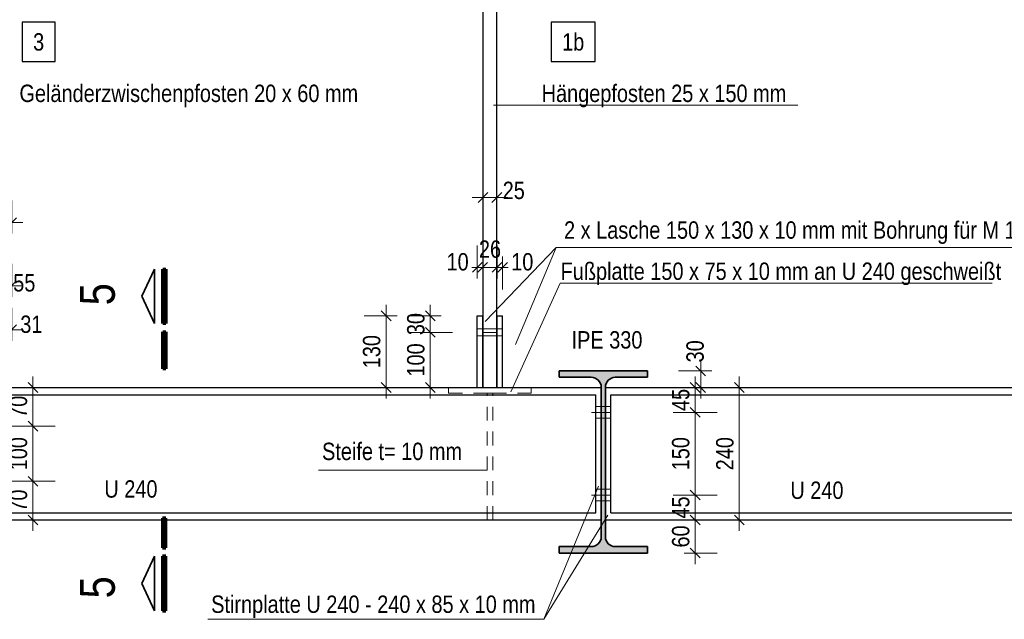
# Model space of a CAD drawing. Header units: millimetres. Extents: x 0 to 91, y -53.4 to 42.
# Tile 33 of 180: x 19 to 27.9, y -40.7 to -35.2. Entities that reach past the tile are written whole.
import ezdxf

# ---------------------------------------------------------------- set-up
doc = ezdxf.new("R2010")
doc.units = ezdxf.units.MM
doc.linetypes.add('DASHDOT', pattern=[1, 0.5, -0.25, 0, -0.25])
doc.linetypes.add('HIDDEN', pattern=[0.375, 0.25, -0.125])
doc.layers.add('Achsen', color=7, linetype='Continuous', lineweight=20)
doc.layers.add('Schraffuren', color=7, linetype='Continuous', lineweight=20)
doc.styles.add('Arial Narrow', font='ARIALN.TTF')
doc.dimstyles.new('Arch_Strakon_dimstyle', dxfattribs={"dimtxt": 1, "dimasz": 1, "dimexe": 1.25, "dimexo": 0.0625, "dimgap": 1, "dimtad": 0, "dimdec": 5, "dimzin": 12, "dimdsep": 46, "dimtxsty": 'Arial Narrow', "dimblk": 'Arrowhead_Tick', "dimsah": 1, "dimcen": 0, "dimse1": 1, "dimse2": 1, "dimclrd": 6, "dimclrt": 2, "dimazin": 0, "dimtfac": 1, "dimtdec": 4, "dimtmove": 0, "dimatfit": 3, "dimldrblk": 'NONE', "dimfxl": 1, "dimtvp": 1, "dimtolj": 1, "dimtzin": 0, "dimlwd": 13, "dimarcsym": 2})

# ---------------------------------------------------------------- blocks, each defined once
blk = doc.blocks.new('Arrowhead_Tick')
at = {"color": 0, "linetype": 'Continuous', "lineweight": -2}
for p, q in [((0, 20), (0, -10)), ((-1, 0), (0, 0)), ((10, 0), (0, 0))]:
    blk.add_line(p, q, dxfattribs=at)
at = {"color": 2, "linetype": 'Continuous', "lineweight": 35}
blk.add_line((4.42, 4.42), (-4.42, -4.42), dxfattribs=at)
blk = doc.blocks.new('*D183')
at = {"color": 6, "linetype": 'Continuous', "lineweight": 13}
blk.add_line((22.3009, -38.5534), (22.3009, -37.9234), dxfattribs=at)
at = {"layer": 'Defpoints', "color": 0}
for p in [(22.3009, -37.9134), (23.1265, -37.9134), (23.1265, -38.5634)]:
    blk.add_point(p, dxfattribs=at)
at = {"color": 6, "lineweight": 13, "xscale": 0.01, "yscale": 0.01, "zscale": 0.01}
for p, rotation in [((22.3009, -37.9134), 90), ((22.3009, -38.5634), 270)]:
    blk.add_blockref('Arrowhead_Tick', p, dxfattribs=dict(at, rotation=rotation))
at = {"color": 2, "lineweight": 18, "insert": (22.1705, -38.2384), "char_height": 0.1575, "attachment_point": 5, "rotation": 90, "style": 'Arial Narrow'}
blk.add_mtext('\\A1;130', dxfattribs=at)
blk = doc.blocks.new('_None')
blk = doc.blocks.new('*D184')
at = {"color": 6, "linetype": 'Continuous', "lineweight": 13}
blk.add_line((22.7009, -38.5534), (22.7009, -38.0734), dxfattribs=at)
at = {"layer": 'Defpoints', "color": 0}
for p in [(22.7009, -38.0634), (23.179, -38.0634), (23.1265, -38.5634)]:
    blk.add_point(p, dxfattribs=at)
at = {"color": 6, "lineweight": 13, "xscale": 0.01, "yscale": 0.01, "zscale": 0.01}
for p, rotation in [((22.7009, -38.0634), 90), ((22.7009, -38.5634), 270)]:
    blk.add_blockref('Arrowhead_Tick', p, dxfattribs=dict(at, rotation=rotation))
at = {"color": 2, "lineweight": 18, "insert": (22.5705, -38.3134), "char_height": 0.1575, "attachment_point": 5, "rotation": 90, "style": 'Arial Narrow'}
blk.add_mtext('\\A1;100', dxfattribs=at)
blk = doc.blocks.new('*D185')
at = {"color": 6, "linetype": 'Continuous', "lineweight": 13}
blk.add_line((22.7009, -38.0534), (22.7009, -37.9234), dxfattribs=at)
at = {"layer": 'Defpoints', "color": 0}
for p in [(22.7009, -37.9134), (23.1265, -37.9134), (23.179, -38.0634)]:
    blk.add_point(p, dxfattribs=at)
at = {"color": 6, "lineweight": 13, "xscale": 0.01, "yscale": 0.01, "zscale": 0.01}
for p, rotation in [((22.7009, -37.9134), 90), ((22.7009, -38.0634), 270)]:
    blk.add_blockref('Arrowhead_Tick', p, dxfattribs=dict(at, rotation=rotation))
at = {"color": 2, "lineweight": 18, "insert": (22.5705, -37.9884), "char_height": 0.1575, "attachment_point": 5, "rotation": 90, "style": 'Arial Narrow'}
blk.add_mtext('\\A1;30', dxfattribs=at)
blk = doc.blocks.new('*D186')
at = {"color": 6, "linetype": 'Continuous', "lineweight": 13}
for p, q in [((23.1165, -37.475), (23.1065, -37.475)), ((23.1265, -37.475), (23.1765, -37.475)), ((23.1865, -37.475), (23.1965, -37.475))]:
    blk.add_line(p, q, dxfattribs=at)
at = {"layer": 'Defpoints', "color": 0}
for p in [(23.1765, -37.475), (23.1265, -38.5634), (23.1765, -38.5634)]:
    blk.add_point(p, dxfattribs=at)
at = {"color": 6, "lineweight": 13, "xscale": 0.01, "yscale": 0.01, "zscale": 0.01}
blk.add_blockref('Arrowhead_Tick', (23.1265, -37.475), dxfattribs=at)
at = {"color": 6, "lineweight": 13, "xscale": 0.01, "yscale": 0.01, "zscale": 0.01, "rotation": 180}
blk.add_blockref('Arrowhead_Tick', (23.1765, -37.475), dxfattribs=at)
at = {"color": 2, "lineweight": 18, "insert": (22.9485, -37.425), "char_height": 0.1575, "attachment_point": 5, "style": 'Arial Narrow'}
blk.add_mtext('\\A1;10', dxfattribs=at)
blk = doc.blocks.new('*D187')
at = {"color": 6, "linetype": 'Continuous', "lineweight": 13}
for p, q in [((23.2965, -37.475), (23.2865, -37.475)), ((23.3065, -37.475), (23.3565, -37.475)), ((23.3665, -37.475), (23.3765, -37.475))]:
    blk.add_line(p, q, dxfattribs=at)
at = {"layer": 'Defpoints', "color": 0}
for p in [(23.3565, -37.475), (23.3065, -38.5634), (23.3565, -38.5634)]:
    blk.add_point(p, dxfattribs=at)
at = {"color": 6, "lineweight": 13, "xscale": 0.01, "yscale": 0.01, "zscale": 0.01}
blk.add_blockref('Arrowhead_Tick', (23.3065, -37.475), dxfattribs=at)
at = {"color": 6, "lineweight": 13, "xscale": 0.01, "yscale": 0.01, "zscale": 0.01, "rotation": 180}
blk.add_blockref('Arrowhead_Tick', (23.3565, -37.475), dxfattribs=at)
at = {"color": 2, "lineweight": 18, "insert": (23.5345, -37.425), "char_height": 0.1575, "attachment_point": 5, "style": 'Arial Narrow'}
blk.add_mtext('\\A1;10', dxfattribs=at)
blk = doc.blocks.new('*D188')
at = {"color": 6, "linetype": 'Continuous', "lineweight": 13}
blk.add_line((23.189, -36.8408), (23.294, -36.8408), dxfattribs=at)
at = {"layer": 'Defpoints', "color": 0}
for p in [(23.179, -30.1251), (23.304, -30.1251), (23.304, -36.8408)]:
    blk.add_point(p, dxfattribs=at)
at = {"color": 6, "lineweight": 13, "xscale": 0.01, "yscale": 0.01, "zscale": 0.01}
blk.add_blockref('Arrowhead_Tick', (23.304, -36.8408), dxfattribs=at)
at = {"color": 6, "lineweight": 13, "xscale": 0.01, "yscale": 0.01, "zscale": 0.01, "rotation": 180}
blk.add_blockref('Arrowhead_Tick', (23.179, -36.8408), dxfattribs=at)
at = {"color": 2, "lineweight": 18, "insert": (23.4573, -36.7776), "char_height": 0.1575, "attachment_point": 5, "style": 'Arial Narrow'}
blk.add_mtext('\\A1;25', dxfattribs=at)
blk = doc.blocks.new('*D189')
at = {"color": 6, "linetype": 'Continuous', "lineweight": 13}
blk.add_line((23.1865, -37.475), (23.2965, -37.475), dxfattribs=at)
at = {"layer": 'Defpoints', "color": 0}
for p in [(23.3065, -37.475), (23.1765, -38.5634), (23.3065, -38.5634)]:
    blk.add_point(p, dxfattribs=at)
at = {"color": 6, "lineweight": 13, "xscale": 0.01, "yscale": 0.01, "zscale": 0.01}
blk.add_blockref('Arrowhead_Tick', (23.3065, -37.475), dxfattribs=at)
at = {"color": 6, "lineweight": 13, "xscale": 0.01, "yscale": 0.01, "zscale": 0.01, "rotation": 180}
blk.add_blockref('Arrowhead_Tick', (23.1765, -37.475), dxfattribs=at)
at = {"color": 2, "lineweight": 18, "insert": (23.2419, -37.3099), "char_height": 0.1575, "attachment_point": 5, "style": 'Arial Narrow'}
blk.add_mtext('\\A1;26', dxfattribs=at)
blk = doc.blocks.new('*D196')
at = {"color": 6, "linetype": 'Continuous', "lineweight": 13}
blk.add_line((18.6465, -37.6408), (18.899, -37.6408), dxfattribs=at)
at = {"layer": 'Defpoints', "color": 0}
for p in [(18.909, -37.6408), (18.6365, -38.5634), (18.909, -38.5634)]:
    blk.add_point(p, dxfattribs=at)
at = {"color": 6, "lineweight": 13, "xscale": 0.01, "yscale": 0.01, "zscale": 0.01}
blk.add_blockref('Arrowhead_Tick', (18.909, -37.6408), dxfattribs=at)
at = {"color": 6, "lineweight": 13, "xscale": 0.01, "yscale": 0.01, "zscale": 0.01, "rotation": 180}
blk.add_blockref('Arrowhead_Tick', (18.6365, -37.6408), dxfattribs=at)
at = {"color": 2, "lineweight": 18, "insert": (19.0227, -37.6152), "char_height": 0.1575, "attachment_point": 5, "style": 'Arial Narrow'}
blk.add_mtext('\\A1;55', dxfattribs=at)
blk = doc.blocks.new('*D197')
at = {"color": 6, "linetype": 'Continuous', "lineweight": 13}
blk.add_line((18.169, -37.0687), (18.899, -37.0687), dxfattribs=at)
at = {"layer": 'Defpoints', "color": 0}
for p in [(18.909, -37.0687), (18.159, -38.5634), (18.909, -38.5634)]:
    blk.add_point(p, dxfattribs=at)
at = {"color": 6, "lineweight": 13, "xscale": 0.01, "yscale": 0.01, "zscale": 0.01}
blk.add_blockref('Arrowhead_Tick', (18.909, -37.0687), dxfattribs=at)
at = {"color": 6, "lineweight": 13, "xscale": 0.01, "yscale": 0.01, "zscale": 0.01, "rotation": 180}
blk.add_blockref('Arrowhead_Tick', (18.159, -37.0687), dxfattribs=at)
at = {"color": 2, "lineweight": 18, "insert": (18.534, -36.9383), "char_height": 0.1575, "attachment_point": 5, "style": 'Arial Narrow'}
blk.add_mtext('\\A1;150', dxfattribs=at)
blk = doc.blocks.new('*D218')
at = {"color": 6, "linetype": 'Continuous', "lineweight": 13}
blk.add_line((18.764, -38.0408), (18.899, -38.0408), dxfattribs=at)
at = {"layer": 'Defpoints', "color": 0}
for p in [(18.909, -38.0408), (18.909, -38.5634), (18.754, -38.6865)]:
    blk.add_point(p, dxfattribs=at)
at = {"color": 6, "lineweight": 13, "xscale": 0.01, "yscale": 0.01, "zscale": 0.01}
for p, rotation in [((18.909, -38.0408), 359.9999999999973), ((18.754, -38.0408), 179.9999999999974)]:
    blk.add_blockref('Arrowhead_Tick', p, dxfattribs=dict(at, rotation=rotation))
at = {"color": 2, "lineweight": 18, "insert": (19.087, -37.9908), "char_height": 0.1575, "attachment_point": 5, "style": 'Arial Narrow'}
blk.add_mtext('\\A1;31', dxfattribs=at)
blk = doc.blocks.new('*D244')
at = {"color": 6, "linetype": 'Continuous', "lineweight": 13}
blk.add_line((19.1009, -39.7534), (19.1009, -39.4234), dxfattribs=at)
at = {"layer": 'Defpoints', "color": 0}
for p in [(18.3239, -39.4134), (19.1009, -39.4134), (18.909, -39.7634)]:
    blk.add_point(p, dxfattribs=at)
at = {"color": 6, "lineweight": 13, "xscale": 0.01, "yscale": 0.01, "zscale": 0.01}
for p, rotation in [((19.1009, -39.4134), 90), ((19.1009, -39.7634), 270)]:
    blk.add_blockref('Arrowhead_Tick', p, dxfattribs=dict(at, rotation=rotation))
at = {"color": 2, "lineweight": 18, "insert": (18.9705, -39.5884), "char_height": 0.1575, "attachment_point": 5, "rotation": 90, "style": 'Arial Narrow'}
blk.add_mtext('\\A1;70', dxfattribs=at)
blk = doc.blocks.new('*D245')
at = {"color": 6, "linetype": 'Continuous', "lineweight": 13}
blk.add_line((19.1009, -39.4034), (19.1009, -38.9234), dxfattribs=at)
at = {"layer": 'Defpoints', "color": 0}
for p in [(18.3239, -38.9134), (19.1009, -38.9134), (18.3239, -39.4134)]:
    blk.add_point(p, dxfattribs=at)
at = {"color": 6, "lineweight": 13, "xscale": 0.01, "yscale": 0.01, "zscale": 0.01}
for p, rotation in [((19.1009, -38.9134), 90), ((19.1009, -39.4134), 270)]:
    blk.add_blockref('Arrowhead_Tick', p, dxfattribs=dict(at, rotation=rotation))
at = {"color": 2, "lineweight": 18, "insert": (18.9705, -39.1634), "char_height": 0.1575, "attachment_point": 5, "rotation": 90, "style": 'Arial Narrow'}
blk.add_mtext('\\A1;100', dxfattribs=at)
blk = doc.blocks.new('*D246')
at = {"color": 6, "linetype": 'Continuous', "lineweight": 13}
blk.add_line((19.1009, -38.9034), (19.1009, -38.5734), dxfattribs=at)
at = {"layer": 'Defpoints', "color": 0}
for p in [(18.4315, -38.5634), (19.1009, -38.5634), (18.3239, -38.9134)]:
    blk.add_point(p, dxfattribs=at)
at = {"color": 6, "lineweight": 13, "xscale": 0.01, "yscale": 0.01, "zscale": 0.01}
for p, rotation in [((19.1009, -38.5634), 90), ((19.1009, -38.9134), 270)]:
    blk.add_blockref('Arrowhead_Tick', p, dxfattribs=dict(at, rotation=rotation))
at = {"color": 2, "lineweight": 18, "insert": (18.9705, -38.7384), "char_height": 0.1575, "attachment_point": 5, "rotation": 90, "style": 'Arial Narrow'}
blk.add_mtext('\\A1;70', dxfattribs=at)
blk = doc.blocks.new('*D339')
at = {"color": 6, "linetype": 'Continuous', "lineweight": 13}
blk.add_line((25.1009, -40.0534), (25.1009, -39.7734), dxfattribs=at)
at = {"layer": 'Defpoints', "color": 0}
for p in [(24.3372, -39.7634), (25.1009, -39.7634), (24.6685, -40.0634)]:
    blk.add_point(p, dxfattribs=at)
at = {"color": 6, "lineweight": 13, "xscale": 0.01, "yscale": 0.01, "zscale": 0.01}
for p, rotation in [((25.1009, -39.7634), 90), ((25.1009, -40.0634), 270)]:
    blk.add_blockref('Arrowhead_Tick', p, dxfattribs=dict(at, rotation=rotation))
at = {"color": 2, "lineweight": 35, "insert": (24.9705, -39.9134), "char_height": 0.1575, "attachment_point": 5, "rotation": 90, "style": 'Arial Narrow'}
blk.add_mtext('\\A1;60', dxfattribs=at)
blk = doc.blocks.new('*D340')
at = {"color": 6, "linetype": 'Continuous', "lineweight": 13}
blk.add_line((25.1009, -39.7534), (25.1009, -39.5484), dxfattribs=at)
at = {"layer": 'Defpoints', "color": 0}
for p in [(24.3372, -39.5384), (25.1009, -39.5384), (24.3372, -39.7634)]:
    blk.add_point(p, dxfattribs=at)
at = {"color": 6, "lineweight": 13, "xscale": 0.01, "yscale": 0.01, "zscale": 0.01}
for p, rotation in [((25.1009, -39.5384), 90), ((25.1009, -39.7634), 270)]:
    blk.add_blockref('Arrowhead_Tick', p, dxfattribs=dict(at, rotation=rotation))
at = {"color": 2, "lineweight": 35, "insert": (24.9708, -39.6509), "char_height": 0.1575, "attachment_point": 5, "rotation": 90, "style": 'Arial Narrow'}
blk.add_mtext('\\A1;45', dxfattribs=at)
blk = doc.blocks.new('*D341')
at = {"color": 6, "linetype": 'Continuous', "lineweight": 13}
blk.add_line((25.1009, -39.5284), (25.1009, -38.7984), dxfattribs=at)
at = {"layer": 'Defpoints', "color": 0}
for p in [(24.3372, -38.7884), (25.1009, -38.7884), (24.3372, -39.5384)]:
    blk.add_point(p, dxfattribs=at)
at = {"color": 6, "lineweight": 13, "xscale": 0.01, "yscale": 0.01, "zscale": 0.01}
for p, rotation in [((25.1009, -38.7884), 90), ((25.1009, -39.5384), 270)]:
    blk.add_blockref('Arrowhead_Tick', p, dxfattribs=dict(at, rotation=rotation))
at = {"color": 2, "lineweight": 35, "insert": (24.9705, -39.1634), "char_height": 0.1575, "attachment_point": 5, "rotation": 90, "style": 'Arial Narrow'}
blk.add_mtext('\\A1;150', dxfattribs=at)
blk = doc.blocks.new('*D342')
at = {"color": 6, "linetype": 'Continuous', "lineweight": 13}
blk.add_line((25.1009, -38.7784), (25.1009, -38.5734), dxfattribs=at)
at = {"layer": 'Defpoints', "color": 0}
for p in [(24.3372, -38.5634), (25.1009, -38.5634), (24.3372, -38.7884)]:
    blk.add_point(p, dxfattribs=at)
at = {"color": 6, "lineweight": 13, "xscale": 0.01, "yscale": 0.01, "zscale": 0.01}
for p, rotation in [((25.1009, -38.5634), 90), ((25.1009, -38.7884), 270)]:
    blk.add_blockref('Arrowhead_Tick', p, dxfattribs=dict(at, rotation=rotation))
at = {"color": 2, "lineweight": 35, "insert": (24.9708, -38.6759), "char_height": 0.1575, "attachment_point": 5, "rotation": 90, "style": 'Arial Narrow'}
blk.add_mtext('\\A1;45', dxfattribs=at)
blk = doc.blocks.new('*D343')
at = {"color": 6, "linetype": 'Continuous', "lineweight": 13}
blk.add_line((25.1509, -38.5534), (25.1509, -38.4234), dxfattribs=at)
at = {"layer": 'Defpoints', "color": 0}
for p in [(24.6685, -38.4134), (25.1509, -38.4134), (24.3372, -38.5634)]:
    blk.add_point(p, dxfattribs=at)
at = {"color": 6, "lineweight": 13, "xscale": 0.01, "yscale": 0.01, "zscale": 0.01}
for p, rotation in [((25.1509, -38.4134), 90), ((25.1509, -38.5634), 270)]:
    blk.add_blockref('Arrowhead_Tick', p, dxfattribs=dict(at, rotation=rotation))
at = {"color": 2, "lineweight": 35, "insert": (25.1009, -38.2354), "char_height": 0.1575, "attachment_point": 5, "rotation": 90, "style": 'Arial Narrow'}
blk.add_mtext('\\A1;30', dxfattribs=at)
blk = doc.blocks.new('*D344')
at = {"color": 6, "linetype": 'Continuous', "lineweight": 13}
blk.add_line((25.5009, -39.7534), (25.5009, -38.5734), dxfattribs=at)
at = {"layer": 'Defpoints', "color": 0}
for p in [(24.3372, -38.5634), (25.5009, -38.5634), (24.3372, -39.7634)]:
    blk.add_point(p, dxfattribs=at)
at = {"color": 6, "lineweight": 13, "xscale": 0.01, "yscale": 0.01, "zscale": 0.01}
for p, rotation in [((25.5009, -38.5634), 90), ((25.5009, -39.7634), 270)]:
    blk.add_blockref('Arrowhead_Tick', p, dxfattribs=dict(at, rotation=rotation))
at = {"color": 2, "lineweight": 35, "insert": (25.3705, -39.1634), "char_height": 0.1575, "attachment_point": 5, "rotation": 90, "style": 'Arial Narrow'}
blk.add_mtext('\\A1;240', dxfattribs=at)

msp = doc.modelspace()

# ---------------------------------------------------------------- hatches: boundary and pattern name
at = {"layer": 'Schraffuren', "lineweight": 25, "true_color": 0x4682b4}
msp.add_hatch(color=145, dxfattribs=at).paths.add_polyline_path([(24.6684967, -38.4709017), (24.6684967, -38.4134017), (23.8684967, -38.4134017), (23.8684967, -38.4709017), (24.1597467, -38.4709075), (24.1613001, -38.470921), (24.1628531, -38.4709612), (24.1644052, -38.4710282), (24.1659559, -38.471122), (24.1675047, -38.4712425), (24.1690512, -38.4713898), (24.170595, -38.4715637), (24.1721355, -38.4717643), (24.1736723, -38.4719914), (24.175205, -38.472245), (24.1767331, -38.4725251), (24.1782561, -38.4728314), (24.1797736, -38.473164), (24.1812851, -38.4735228), (24.1827902, -38.4739076), (24.1842884, -38.4743183), (24.1857794, -38.4747548), (24.1872625, -38.475217), (24.1887375, -38.4757047), (24.1902038, -38.4762178), (24.1916611, -38.4767561), (24.1931089, -38.4773195), (24.1945467, -38.4779078), (24.1959741, -38.4785208), (24.1973908, -38.4791584), (24.1987962, -38.4798203), (24.20019, -38.4805064), (24.2015718, -38.4812165), (24.202941, -38.4819503), (24.2042975, -38.4827076), (24.2056406, -38.4834883), (24.2069701, -38.4842919), (24.2082855, -38.4851185), (24.2095864, -38.4859676), (24.2108725, -38.486839), (24.2121434, -38.4877325), (24.2133986, -38.4886478), (24.2146379, -38.4895846), (24.2158608, -38.4905427), (24.2170669, -38.4915218), (24.218256, -38.4925215), (24.2194277, -38.4935416), (24.2205816, -38.4945817), (24.2217174, -38.4956417), (24.2228347, -38.4967211), (24.2239332, -38.4978196), (24.2250125, -38.4989369), (24.2260725, -38.5000726), (24.2271126, -38.5012265), (24.2281327, -38.5023982), (24.2291325, -38.5035873), (24.2301115, -38.5047935), (24.2310696, -38.5060164), (24.2320064, -38.5072556), (24.2329217, -38.5085109), (24.2338152, -38.5097817), (24.2346866, -38.5110678), (24.2355358, -38.5123687), (24.2363623, -38.5136841), (24.237166, -38.5150136), (24.2379466, -38.5163568), (24.2387039, -38.5177132), (24.2394377, -38.5190825), (24.2401478, -38.5204642), (24.2408339, -38.521858), (24.2414958, -38.5232634), (24.2421334, -38.5246801), (24.2427464, -38.5261075), (24.2433347, -38.5275453), (24.2438981, -38.5289931), (24.2444365, -38.5304504), (24.2449496, -38.5319167), (24.2454373, -38.5333917), (24.2458994, -38.5348749), (24.2463359, -38.5363658), (24.2467466, -38.537864), (24.2471314, -38.5393691), (24.2474902, -38.5408807), (24.2478228, -38.5423982), (24.2481292, -38.5439212), (24.2484092, -38.5454492), (24.2486628, -38.5469819), (24.2488899, -38.5485187), (24.2490905, -38.5500592), (24.2492644, -38.551603), (24.2494117, -38.5531495), (24.2495322, -38.5546983), (24.249626, -38.556249), (24.249693, -38.5578011), (24.2497333, -38.5593541), (24.2497467, -38.5609075), (24.2497467, -39.9159075), (24.2497274, -39.9174609), (24.2496872, -39.9190138), (24.2496202, -39.9205658), (24.2495264, -39.9221163), (24.2494058, -39.9236651), (24.2492586, -39.9252115), (24.2490847, -39.9267551), (24.2488841, -39.9282956), (24.248657, -39.9298323), (24.2484034, -39.9313649), (24.2481234, -39.9328928), (24.2478171, -39.9344157), (24.2474845, -39.9359331), (24.2471258, -39.9374446), (24.246741, -39.9389496), (24.2463303, -39.9404477), (24.2458938, -39.9419385), (24.2454317, -39.9434216), (24.244944, -39.9448965), (24.244431, -39.9463627), (24.2438927, -39.9478199), (24.2433293, -39.9492676), (24.242741, -39.9507053), (24.242128, -39.9521326), (24.2414905, -39.9535492), (24.2408286, -39.9549545), (24.2401425, -39.9563483), (24.2394325, -39.9577299), (24.2386988, -39.9590991), (24.2379415, -39.9604554), (24.2371609, -39.9617985), (24.2363573, -39.9631279), (24.2355308, -39.9644432), (24.2346818, -39.965744), (24.2338104, -39.96703), (24.232917, -39.9683008), (24.2320017, -39.969556), (24.231065, -39.9707952), (24.2301069, -39.972018), (24.2291279, -39.9732241), (24.2281283, -39.9744131), (24.2271083, -39.9755847), (24.2260682, -39.9767385), (24.2250083, -39.9778742), (24.223929, -39.9789914), (24.2228306, -39.9800899), (24.2217133, -39.9811692), (24.2205776, -39.982229), (24.2194238, -39.9832691), (24.2182522, -39.9842892), (24.2170632, -39.9852888), (24.2158571, -39.9862678), (24.2146343, -39.9872258), (24.2133951, -39.9881626), (24.2121399, -39.9890778), (24.2108692, -39.9899713), (24.2095832, -39.9908427), (24.2082823, -39.9916917), (24.206967, -39.9925182), (24.2056376, -39.9933218), (24.2042946, -39.9941024), (24.2029382, -39.9948597), (24.201569, -39.9955934), (24.2001874, -39.9963034), (24.1987937, -39.9969895), (24.1973883, -39.9976514), (24.1959718, -39.9982889), (24.1945444, -39.9989019), (24.1931067, -39.9994902), (24.191659, -40.0000535), (24.1902019, -40.0005918), (24.1887356, -40.0011049), (24.1872607, -40.0015926), (24.1857777, -40.0020547), (24.1842868, -40.0024912), (24.1827887, -40.0029019), (24.1812837, -40.0032866), (24.1797723, -40.0036454), (24.1782549, -40.0039779), (24.176732, -40.0042843), (24.175204, -40.0045643), (24.1736714, -40.0048179), (24.1721347, -40.005045), (24.1705943, -40.0052455), (24.1690506, -40.0054195), (24.1675042, -40.0055667), (24.1659555, -40.0056873), (24.1644049, -40.0057811), (24.1628529, -40.0058481), (24.1613, -40.0058883), (24.1597467, -40.0059017), (23.8684967, -40.0059017), (23.8684967, -40.0634075), (24.6684967, -40.0634017), (24.6684967, -40.0059017), (24.3772467, -40.0059017), (24.375676, -40.0058938), (24.3741057, -40.0058527), (24.3725364, -40.0057842), (24.3709686, -40.0056883), (24.3694027, -40.0055651), (24.3678391, -40.0054145), (24.3662784, -40.0052367), (24.3647211, -40.0050317), (24.3631676, -40.0047995), (24.3616183, -40.0045402), (24.3600739, -40.004254), (24.3585346, -40.0039408), (24.3570011, -40.0036008), (24.3554737, -40.0032342), (24.353953, -40.0028409), (24.3524393, -40.0024211), (24.3509332, -40.001975), (24.3494351, -40.0015026), (24.3479455, -40.0010042), (24.3464649, -40.0004799), (24.3449936, -39.9999298), (24.3435321, -39.9993541), (24.3420809, -39.998753), (24.3406404, -39.9981266), (24.339211, -39.9974752), (24.3377933, -39.996799), (24.3363875, -39.9960981), (24.3349942, -39.9953728), (24.3336138, -39.9946233), (24.3322467, -39.9938498), (24.3308932, -39.9930526), (24.3295539, -39.9922319), (24.3282292, -39.9913879), (24.3269193, -39.9905209), (24.3256248, -39.9896312), (24.324346, -39.9887191), (24.3230833, -39.9877847), (24.3218371, -39.9868285), (24.3206078, -39.9858507), (24.3193958, -39.9848515), (24.3182014, -39.9838314), (24.3170249, -39.9827906), (24.3158668, -39.9817294), (24.3147274, -39.9806481), (24.3136071, -39.9795472), (24.3125061, -39.9784268), (24.3114248, -39.9772874), (24.3103636, -39.9761293), (24.3093228, -39.9749529), (24.3083027, -39.9737584), (24.3073035, -39.9725464), (24.3063257, -39.9713171), (24.3053695, -39.9700709), (24.3044351, -39.9688082), (24.303523, -39.9675294), (24.3026333, -39.9662349), (24.3017663, -39.9649251), (24.3009223, -39.9636003), (24.3001016, -39.962261), (24.2993044, -39.9609075), (24.2985309, -39.9595404), (24.2977814, -39.95816), (24.2970561, -39.9567667), (24.2963552, -39.9553609), (24.295679, -39.9539432), (24.2950276, -39.9525138), (24.2944012, -39.9510733), (24.2938001, -39.9496221), (24.2932244, -39.9481607), (24.2926743, -39.9466894), (24.29215, -39.9452087), (24.2916516, -39.9437191), (24.2911792, -39.942221), (24.2907331, -39.9407149), (24.2903133, -39.9392013), (24.2899201, -39.9376805), (24.2895534, -39.9361531), (24.2892134, -39.9346196), (24.2889002, -39.9330804), (24.288614, -39.9315359), (24.2883547, -39.9299866), (24.2881225, -39.9284331), (24.2879175, -39.9268758), (24.2877397, -39.9253151), (24.2875891, -39.9237516), (24.2874659, -39.9221856), (24.28737, -39.9206178), (24.2873015, -39.9190485), (24.2872604, -39.9174783), (24.2872467, -39.9159075), (24.2872467, -38.5609075), (24.2872601, -38.5593541), (24.2873003, -38.5578011), (24.2873673, -38.556249), (24.2874611, -38.5546983), (24.2875817, -38.5531495), (24.2877289, -38.551603), (24.2879029, -38.5500592), (24.2881034, -38.5485187), (24.2883305, -38.5469819), (24.2885842, -38.5454492), (24.2888642, -38.5439212), (24.2891706, -38.5423982), (24.2895032, -38.5408807), (24.2898619, -38.5393691), (24.2902467, -38.537864), (24.2906574, -38.5363658), (24.2910939, -38.5348749), (24.2915561, -38.5333917), (24.2920438, -38.5319167), (24.2925569, -38.5304504), (24.2930952, -38.5289931), (24.2936586, -38.5275453), (24.2942469, -38.5261075), (24.2948599, -38.5246801), (24.2954975, -38.5232634), (24.2961595, -38.521858), (24.2968456, -38.5204642), (24.2975556, -38.5190825), (24.2982894, -38.5177132), (24.2990468, -38.5163568), (24.2998274, -38.5150136), (24.3006311, -38.5136841), (24.3014576, -38.5123687), (24.3023067, -38.5110678), (24.3031781, -38.5097817), (24.3040716, -38.5085109), (24.3049869, -38.5072556), (24.3059238, -38.5060164), (24.3068818, -38.5047935), (24.3078609, -38.5035873), (24.3088606, -38.5023982), (24.3098807, -38.5012265), (24.3109209, -38.5000726), (24.3119808, -38.4989369), (24.3130602, -38.4978196), (24.3141587, -38.4967211), (24.315276, -38.4956417), (24.3164117, -38.4945817), (24.3175656, -38.4935416), (24.3187373, -38.4925215), (24.3199264, -38.4915218), (24.3211326, -38.4905427), (24.3223555, -38.4895846), (24.3235947, -38.4886478), (24.32485, -38.4877325), (24.3261208, -38.486839), (24.3274069, -38.4859676), (24.3287079, -38.4851185), (24.3300233, -38.4842919), (24.3313527, -38.4834883), (24.3326959, -38.4827076), (24.3340523, -38.4819503), (24.3354216, -38.4812165), (24.3368033, -38.4805064), (24.3381971, -38.4798203), (24.3396026, -38.4791584), (24.3410192, -38.4785208), (24.3424467, -38.4779078), (24.3438845, -38.4773195), (24.3453322, -38.4767561), (24.3467895, -38.4762178), (24.3482558, -38.4757047), (24.3497308, -38.475217), (24.351214, -38.4747548), (24.3527049, -38.4743183), (24.3542032, -38.4739076), (24.3557083, -38.4735228), (24.3572198, -38.473164), (24.3587373, -38.4728314), (24.3602603, -38.4725251), (24.3617884, -38.472245), (24.363321, -38.4719914), (24.3648579, -38.4717643), (24.3663984, -38.4715637), (24.3679421, -38.4713898), (24.3694886, -38.4712425), (24.3710375, -38.471122), (24.3725881, -38.4710282), (24.3741402, -38.4709612), (24.3756932, -38.470921), (24.3772467, -38.4709075)])

# ---------------------------------------------------------------- linework, layer by layer
at = {"color": 5, "linetype": 'Continuous', "lineweight": 18}
for p, q in [((26.0324075, -36.0037814), (23.2722778, -36.0037814)), ((21.6872707, -39.3126153), (23.2159697, -39.3126153)), ((23.7293075, -40.6644172), (24.2252184, -39.458119)), ((23.7293075, -40.6644172), (24.3088055, -39.7193286)), ((20.6869349, -40.6644172), (23.7293075, -40.6644172))]:
    msp.add_line(p, q, dxfattribs=at)
at = {"color": 2, "linetype": 'Continuous', "lineweight": 35}
for p, q in [((20.0888391, -37.7366408), (20.2013383, -37.4891375)), ((20.2013383, -37.4891375), (20.2013383, -37.9841383)), ((20.2013383, -37.9841383), (20.0888391, -37.7366408)), ((23.8684967, -38.4134017), (24.6684967, -38.4134017)), ((23.8684967, -38.4709075), (23.8684967, -38.4134075)), ((24.6684967, -38.4709075), (24.6684967, -38.4134075)), ((23.8684967, -38.4709017), (24.1597467, -38.4709017)), ((24.3772467, -38.4709017), (24.6684967, -38.4709017)), ((24.2497467, -39.9159075), (24.2497467, -38.5609075)), ((24.2872467, -39.9159075), (24.2872467, -38.5609075)), ((23.8684967, -40.0059017), (24.1597467, -40.0059017)), ((23.8684967, -40.0634075), (23.8684967, -40.0059075)), ((24.3772467, -40.0059017), (24.6684967, -40.0059017)), ((24.6684967, -40.0634075), (24.6684967, -40.0059075)), ((20.2013287, -40.0912341), (20.0888295, -40.3387374)), ((20.2013287, -40.5862293), (20.2013287, -40.0912341)), ((23.8684967, -40.0634017), (24.6684967, -40.0634017)), ((20.0888295, -40.3387374), (20.2013287, -40.5862293))]:
    msp.add_line(p, q, dxfattribs=at)
at = {"color": 1, "linetype": 'Continuous', "lineweight": 70}
for p, q in [((20.2763391, -37.9841383), (20.2763391, -37.4891375)), ((20.2763391, -37.4891375), (20.306334, -37.4891375)), ((20.306334, -37.4891375), (20.306334, -37.9841383)), ((20.306334, -37.9841383), (20.2763391, -37.9841383)), ((20.2763391, -38.3933624), (20.2763391, -38.0591391)), ((20.2763391, -38.0591391), (20.306334, -38.0591391)), ((20.306334, -38.0591391), (20.306334, -38.3933624)), ((20.306334, -38.3933624), (20.2763391, -38.3933624)), ((20.306334, -39.7468869), (20.2763295, -39.7468869)), ((20.2763295, -39.7468869), (20.2763295, -40.0162353)), ((20.306334, -40.0162353), (20.306334, -39.7468869)), ((20.2763295, -40.0162353), (20.306334, -40.0162353)), ((20.306334, -40.0912341), (20.2763295, -40.0912341)), ((20.2763295, -40.0912341), (20.2763295, -40.5862293)), ((20.306334, -40.5862293), (20.306334, -40.0912341)), ((20.2763295, -40.5862293), (20.306334, -40.5862293))]:
    msp.add_line(p, q, dxfattribs=at)
at = {"color": 6, "linetype": 'HIDDEN', "lineweight": 13, "ltscale": 0.5}
for p, q in [((23.1264825, -38.0309075), (23.1764825, -38.0309075)), ((23.1789825, -38.0309075), (23.3039825, -38.0309075)), ((23.3064825, -38.0309075), (23.3564825, -38.0309075)), ((23.1264825, -38.0959075), (23.1764825, -38.0959075)), ((23.1789825, -38.0959075), (23.3039825, -38.0959075)), ((23.3064825, -38.0959075), (23.3564825, -38.0959075)), ((22.8664825, -38.6134075), (22.8664825, -38.5634075)), ((22.8664825, -38.6134075), (23.2164825, -38.6134075)), ((23.2164825, -38.6134075), (23.2664825, -38.6134075)), ((23.2164825, -39.7634075), (23.2164825, -38.6134075)), ((23.2664825, -38.6134075), (23.6164825, -38.6134075)), ((23.2664825, -39.7634075), (23.2664825, -38.6134075)), ((23.6164825, -38.6134075), (23.6164825, -38.5634075)), ((24.2497467, -38.7359082), (24.1997467, -38.7359076)), ((24.2872467, -38.7359087), (24.2497467, -38.7359082)), ((24.3372467, -38.7359094), (24.2872467, -38.7359087)), ((24.2497467, -38.8409082), (24.1997467, -38.8409075)), ((24.2872467, -38.8409087), (24.2497467, -38.8409082)), ((24.3372467, -38.8409094), (24.2872467, -38.8409087)), ((24.2497467, -39.4841299), (24.1997467, -39.4841292)), ((24.2872467, -39.4841304), (24.2497467, -39.4841299)), ((24.3372467, -39.484131), (24.2872467, -39.4841304)), ((24.2497467, -39.5891298), (24.1997467, -39.5891291)), ((24.2872467, -39.5891303), (24.2497467, -39.5891298)), ((24.3372467, -39.589131), (24.2872467, -39.5891303))]:
    msp.add_line(p, q, dxfattribs=at)
at = {"color": 6, "linetype": 'DASHDOT', "lineweight": 13, "ltscale": 0.5}
for p, q in [((23.1789825, -38.0634075), (23.3039825, -38.0634075)), ((24.3372467, -38.7884075), (24.1612586, -38.7884075)), ((24.3372467, -39.5384075), (24.1612586, -39.5384075))]:
    msp.add_line(p, q, dxfattribs=at)
at = {"color": 2, "linetype": 'Continuous', "lineweight": 35}
for centre, start, end in [((24.1597467, -38.5609075), 360, 90), ((24.3772467, -38.5609075), 90, 180), ((24.1597467, -39.9159075), 270, 0), ((24.3772467, -39.9159075), 180, 270)]:
    msp.add_arc(centre, 0.09, start, end, dxfattribs=at)
at = {"layer": 'Achsen', "color": 3, "linetype": 'Continuous', "lineweight": 25}
for p, q in [((23.1789825, -38.5634075), (23.1789825, -30.1251435)), ((23.3039825, -38.5634075), (23.3039825, -30.1251435)), ((19.3017702, -35.2517733), (19.0025452, -35.2517733)), ((19.0025452, -35.2517733), (19.0025452, -35.6092733)), ((19.3017702, -35.6092733), (19.3017702, -35.2517733)), ((24.1936151, -35.2517733), (23.7951651, -35.2517733)), ((23.7951651, -35.2517733), (23.7951651, -35.6092733)), ((24.1936151, -35.6092733), (24.1936151, -35.2517733)), ((19.0025452, -35.6092733), (19.3017702, -35.6092733)), ((23.7951651, -35.6092733), (24.1936151, -35.6092733)), ((23.1264825, -37.9134075), (23.1764825, -37.9134075)), ((23.1264825, -38.5634075), (23.1264825, -37.9134075)), ((23.1764825, -38.5634075), (23.1764825, -37.9134075)), ((23.3064825, -37.9134075), (23.3564825, -37.9134075)), ((23.3064825, -38.5634075), (23.3064825, -37.9134075)), ((23.3564825, -38.5634075), (23.3564825, -37.9134075)), ((14.589696, -38.5634075), (24.1997467, -38.5634075)), ((24.1997467, -38.5634075), (24.2497467, -38.5634075)), ((24.2872467, -38.5634075), (24.3372467, -38.5634075)), ((24.3372467, -38.5634075), (34.5665156, -38.5634075)), ((14.589696, -38.6284075), (24.1997467, -38.6284075)), ((24.1997467, -39.6984075), (24.1997467, -38.6284075)), ((24.3372467, -38.6284075), (34.5665156, -38.6284075)), ((24.3372467, -39.6984075), (24.3372467, -38.6284075)), ((14.589696, -39.6984075), (24.1997467, -39.6984075)), ((14.589696, -39.7634075), (24.1997467, -39.7634075)), ((24.1997467, -39.7634075), (24.2497467, -39.7634075)), ((24.2872467, -39.7634075), (24.3372467, -39.7634075)), ((24.3372467, -39.6984075), (34.5665156, -39.6984075)), ((24.3372467, -39.7634075), (34.5665156, -39.7634075))]:
    msp.add_line(p, q, dxfattribs=at)
at = {"layer": 'Schraffuren', "color": 5, "linetype": 'Continuous', "lineweight": 18}
for p, q in [((23.8412717, -37.2944521), (23.1984031, -37.9635602)), ((23.8412717, -37.2944521), (23.4739182, -38.1734765)), ((28.0658366, -37.2944521), (23.8412717, -37.2944521)), ((23.8788675, -37.6188585), (23.4298462, -38.6032515)), ((27.7905344, -37.6188585), (23.8788675, -37.6188585))]:
    msp.add_line(p, q, dxfattribs=at)

# ---------------------------------------------------------------- texts
at = {"color": 2, "lineweight": 35, "style": 'Arial Narrow'}
for s, p in [('Geländerzwischenpfosten 20 x 60 mm', (18.978633, -35.9755448)), ('Hängepfosten 25 x 150 mm', (23.7099454, -35.9755448)), ('2 x Lasche 150 x 130 x 10 mm mit Bohrung für M 12', (23.9129649, -37.2147116)), ('Fußplatte 150 x 75 x 10 mm an U 240 geschweißt', (23.8818643, -37.587919)), ('IPE 330', (23.9811859, -38.2100638)), ('Steife t= 10 mm', (21.7203716, -39.2207013)), ('U 240', (19.7479702, -39.5615993)), ('U 240', (25.9631776, -39.5733325)), ('Stirnplatte U 240 - 240 x 85 x 10 mm', (20.7158609, -40.6062444))]:
    msp.add_text(s, height=0.1575, dxfattribs=at).set_placement(p)
at = {"color": 1, "lineweight": 70, "style": 'Arial Narrow'}
for p in [(19.8425124, -37.8183872), (19.8425124, -40.4749286)]:
    msp.add_text('5', height=0.315, rotation=90, dxfattribs=at).set_placement(p)
at = {"layer": 'Achsen', "color": 2, "lineweight": 35, "style": 'Arial Narrow'}
for s, p in [('3', (19.1025452, -35.5092733)), ('1b', (23.8951651, -35.5092733))]:
    msp.add_text(s, height=0.1575, dxfattribs=at).set_placement(p)

# ---------------------------------------------------------------- dimensions: what is measured, and where the dimension line sits
at = {"lineweight": 18}
for base, p1, p2, text, override, picture, middle in [((23.3039825, -36.8407713), (23.1789825, -30.1251435), (23.3039825, -30.1251435), '25', {"dimscale": 0.01, "dimtxt": 15.75, "dimasz": 1, "dimgap": 5, "dimtad": 0, "dimjust": 0, "dimtih": 0, "dimtoh": 0, "dimdec": 3, "dimdsep": 46, "dimtxsty": 'Arial Narrow', "dimclrd": 6, "dimclrt": 2, "dimtix": 0, "dimtofl": 255, "dimtmove": 2, "dimatfit": 2, "dimfxl": 0, "dimfxlon": 0, "dimtvp": 31.746032, "dimlwd": 13}, '*D188', (23.4573222, -36.7775612)), ((18.9089825, -37.0686887), (18.1589825, -38.5634075), (18.9089825, -38.5634075), '150', {"dimscale": 0.01, "dimtxt": 15.75, "dimasz": 1, "dimgap": 5, "dimtad": 1, "dimjust": 0, "dimtih": 0, "dimtoh": 0, "dimdec": 3, "dimdsep": 46, "dimtxsty": 'Arial Narrow', "dimclrd": 6, "dimclrt": 2, "dimtix": 1, "dimtofl": 255, "dimtmove": 0, "dimatfit": 2, "dimfxl": 0, "dimfxlon": 0, "dimtvp": 31.746032, "dimlwd": 13}, '*D197', (18.5339825, -37.0686887)), ((23.1764825, -37.4749584), (23.1264825, -38.5634075), (23.1764825, -38.5634075), '10', {"dimscale": 0.01, "dimtxt": 15.75, "dimasz": 1, "dimgap": 5, "dimtad": 1, "dimjust": 0, "dimtih": 0, "dimtoh": 0, "dimdec": 3, "dimdsep": 46, "dimtxsty": 'Arial Narrow', "dimclrd": 6, "dimclrt": 2, "dimtix": 0, "dimtofl": 255, "dimtmove": 2, "dimatfit": 2, "dimfxl": 0, "dimfxlon": 0, "dimtvp": 31.746032, "dimlwd": 13}, '*D186', (22.9485075, -37.4249584)), ((23.3064825, -37.4749584), (23.1764825, -38.5634075), (23.3064825, -38.5634075), '26', {"dimscale": 0.01, "dimtxt": 15.75, "dimasz": 1, "dimgap": 5, "dimtad": 0, "dimjust": 0, "dimtih": 0, "dimtoh": 0, "dimdec": 3, "dimdsep": 46, "dimtxsty": 'Arial Narrow', "dimclrd": 6, "dimclrt": 2, "dimtix": 0, "dimtofl": 255, "dimtmove": 2, "dimatfit": 2, "dimfxl": 0, "dimfxlon": 0, "dimtvp": 31.746032, "dimlwd": 13}, '*D189', (23.2418737, -37.3098759)), ((23.3564825, -37.4749584), (23.3064825, -38.5634075), (23.3564825, -38.5634075), '10', {"dimscale": 0.01, "dimtxt": 15.75, "dimasz": 1, "dimgap": 5, "dimtad": 1, "dimjust": 4, "dimtih": 0, "dimtoh": 0, "dimdec": 3, "dimdsep": 46, "dimtxsty": 'Arial Narrow', "dimclrd": 6, "dimclrt": 2, "dimtix": 0, "dimtofl": 255, "dimtmove": 2, "dimatfit": 2, "dimfxl": 0, "dimfxlon": 0, "dimtvp": 31.746032, "dimlwd": 13}, '*D187', (23.5344575, -37.4249584)), ((18.9089825, -37.6407713), (18.6364825, -38.5634075), (18.9089825, -38.5634075), '55', {"dimscale": 0.01, "dimtxt": 15.75, "dimasz": 1, "dimgap": 5, "dimtad": 0, "dimjust": 0, "dimtih": 0, "dimtoh": 0, "dimdec": 3, "dimdsep": 46, "dimtxsty": 'Arial Narrow', "dimclrd": 6, "dimclrt": 2, "dimtix": 0, "dimtofl": 255, "dimtmove": 2, "dimatfit": 2, "dimfxl": 0, "dimfxlon": 0, "dimtvp": 31.746032, "dimlwd": 13}, '*D196', (19.0227133, -37.6151559)), ((18.9089825, -38.0407713), (18.7539825, -38.6865306), (18.9089825, -38.5634075), '31', {"dimscale": 0.01, "dimtxt": 15.75, "dimasz": 1, "dimgap": 5, "dimtad": 1, "dimjust": 4, "dimtih": 0, "dimtoh": 0, "dimdec": 3, "dimdsep": 46, "dimtxsty": 'Arial Narrow', "dimclrd": 6, "dimclrt": 2, "dimtix": 0, "dimtofl": 255, "dimtmove": 2, "dimatfit": 2, "dimfxl": 0, "dimfxlon": 0, "dimtvp": 31.746032, "dimlwd": 13}, '*D218', (19.0869575, -37.9907713))]:
    dim = msp.add_linear_dim(base=base, p1=p1, p2=p2, text=text, dimstyle='Arch_Strakon_dimstyle', override=override, dxfattribs=at)
    dim.commit()
    dim.dimension.update_dxf_attribs({"geometry": picture, "text_midpoint": middle, "dimtype": 160})
for base, p1, p2, text, picture, middle in [((22.3009123, -37.9134075), (23.1264825, -38.5634075), (23.1264825, -37.9134075), '130', '*D183', (22.3009123, -38.2384075)), ((22.7009123, -37.9134075), (23.1789825, -38.0634075), (23.1264825, -37.9134075), '30', '*D185', (22.7009123, -37.9884075)), ((22.7009123, -38.0634075), (23.1264825, -38.5634075), (23.1789825, -38.0634075), '100', '*D184', (22.7009123, -38.3134075)), ((19.1009123, -38.5634075), (18.3239403, -38.9134075), (18.4314825, -38.5634075), '70', '*D246', (19.1009123, -38.7384075)), ((19.1009123, -38.9134075), (18.3239403, -39.4134075), (18.3239403, -38.9134075), '100', '*D245', (19.1009123, -39.1634075)), ((19.1009123, -39.4134075), (18.9089825, -39.7634075), (18.3239403, -39.4134075), '70', '*D244', (19.1009123, -39.5884075))]:
    dim = msp.add_linear_dim(base=base, p1=p1, p2=p2, angle=90, text=text, dimstyle='Arch_Strakon_dimstyle', override={"dimscale": 0.01, "dimtxt": 15.75, "dimasz": 1, "dimgap": 5, "dimtad": 1, "dimjust": 0, "dimtih": 0, "dimtoh": 0, "dimdec": 3, "dimdsep": 46, "dimtxsty": 'Arial Narrow', "dimclrd": 6, "dimclrt": 2, "dimtix": 1, "dimtofl": 255, "dimtmove": 0, "dimatfit": 2, "dimfxl": 0, "dimfxlon": 0, "dimtvp": 31.746032, "dimlwd": 13}, dxfattribs=at)
    dim.commit()
    dim.dimension.update_dxf_attribs({"geometry": picture, "text_midpoint": middle, "dimtype": 160})
at = {"lineweight": 35}
for base, p1, p2, text, override, picture, middle in [((25.1509123, -38.4134017), (24.3372467, -38.5634075), (24.6684967, -38.4134017), '30', {"dimscale": 0.01, "dimtxt": 15.75, "dimasz": 1, "dimgap": 5, "dimtad": 1, "dimjust": 4, "dimtih": 0, "dimtoh": 0, "dimdec": 3, "dimdsep": 46, "dimtxsty": 'Arial Narrow', "dimclrd": 6, "dimclrt": 2, "dimtix": 0, "dimtofl": 255, "dimtmove": 2, "dimatfit": 2, "dimfxl": 0, "dimfxlon": 0, "dimtvp": 31.746032, "dimlwd": 13}, '*D343', (25.1009123, -38.2354267)), ((25.1009123, -38.5634075), (24.3372467, -38.7884075), (24.3372467, -38.5634075), '45', {"dimscale": 0.01, "dimtxt": 15.75, "dimasz": 1, "dimgap": 5, "dimtad": 1, "dimjust": 0, "dimtih": 0, "dimtoh": 0, "dimdec": 3, "dimdsep": 46, "dimtxsty": 'Arial Narrow', "dimclrd": 6, "dimclrt": 2, "dimtix": 1, "dimtofl": 255, "dimtmove": 0, "dimatfit": 2, "dimfxl": 0, "dimfxlon": 0, "dimtvp": 31.746032, "dimlwd": 13}, '*D342', (25.1009123, -38.6759075)), ((25.5009123, -38.5634075), (24.3372467, -39.7634075), (24.3372467, -38.5634075), '240', {"dimscale": 0.01, "dimtxt": 15.75, "dimasz": 1, "dimgap": 5, "dimtad": 1, "dimjust": 0, "dimtih": 0, "dimtoh": 0, "dimdec": 3, "dimdsep": 46, "dimtxsty": 'Arial Narrow', "dimclrd": 6, "dimclrt": 2, "dimtix": 1, "dimtofl": 255, "dimtmove": 0, "dimatfit": 2, "dimfxl": 0, "dimfxlon": 0, "dimtvp": 31.746032, "dimlwd": 13}, '*D344', (25.5009123, -39.1634075)), ((25.1009123, -38.7884075), (24.3372467, -39.5384075), (24.3372467, -38.7884075), '150', {"dimscale": 0.01, "dimtxt": 15.75, "dimasz": 1, "dimgap": 5, "dimtad": 1, "dimjust": 0, "dimtih": 0, "dimtoh": 0, "dimdec": 3, "dimdsep": 46, "dimtxsty": 'Arial Narrow', "dimclrd": 6, "dimclrt": 2, "dimtix": 1, "dimtofl": 255, "dimtmove": 0, "dimatfit": 2, "dimfxl": 0, "dimfxlon": 0, "dimtvp": 31.746032, "dimlwd": 13}, '*D341', (25.1009123, -39.1634075)), ((25.1009123, -39.5384075), (24.3372467, -39.7634075), (24.3372467, -39.5384075), '45', {"dimscale": 0.01, "dimtxt": 15.75, "dimasz": 1, "dimgap": 5, "dimtad": 1, "dimjust": 0, "dimtih": 0, "dimtoh": 0, "dimdec": 3, "dimdsep": 46, "dimtxsty": 'Arial Narrow', "dimclrd": 6, "dimclrt": 2, "dimtix": 1, "dimtofl": 255, "dimtmove": 0, "dimatfit": 2, "dimfxl": 0, "dimfxlon": 0, "dimtvp": 31.746032, "dimlwd": 13}, '*D340', (25.1009123, -39.6509075)), ((25.1009123, -39.7634075), (24.6684967, -40.0634017), (24.3372467, -39.7634075), '60', {"dimscale": 0.01, "dimtxt": 15.75, "dimasz": 1, "dimgap": 5, "dimtad": 1, "dimjust": 0, "dimtih": 0, "dimtoh": 0, "dimdec": 3, "dimdsep": 46, "dimtxsty": 'Arial Narrow', "dimclrd": 6, "dimclrt": 2, "dimtix": 1, "dimtofl": 255, "dimtmove": 0, "dimatfit": 2, "dimfxl": 0, "dimfxlon": 0, "dimtvp": 31.746032, "dimlwd": 13}, '*D339', (25.1009123, -39.9134046))]:
    dim = msp.add_linear_dim(base=base, p1=p1, p2=p2, angle=90, text=text, dimstyle='Arch_Strakon_dimstyle', override=override, dxfattribs=at)
    dim.commit()
    dim.dimension.update_dxf_attribs({"geometry": picture, "text_midpoint": middle, "dimtype": 160})

doc.saveas('drawing.dxf')
